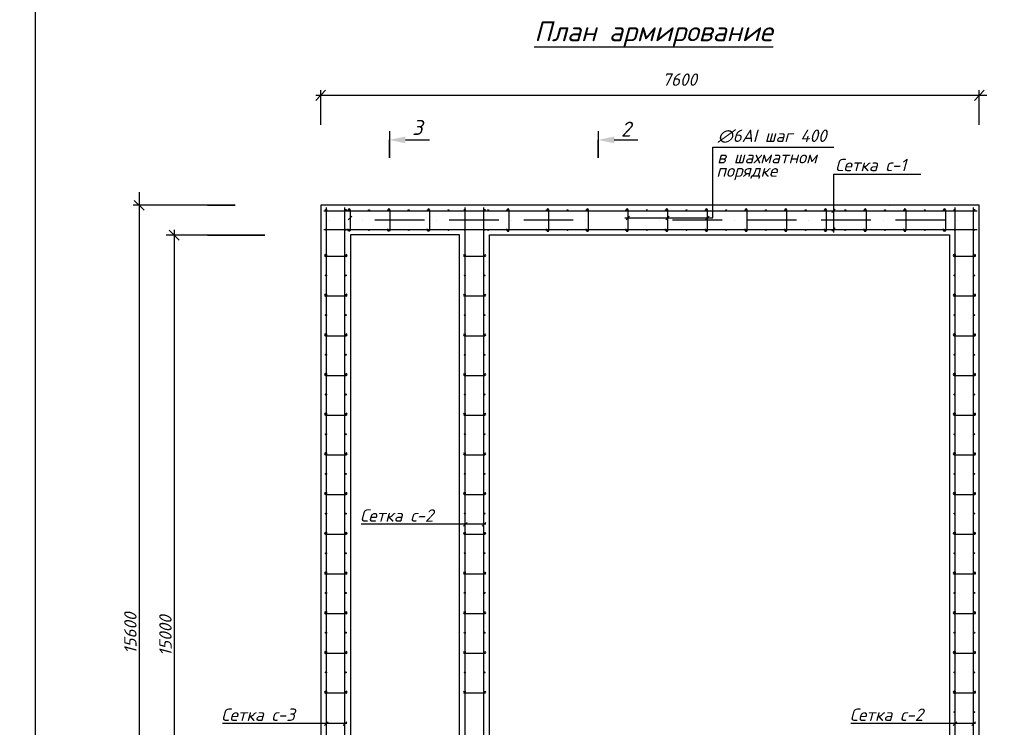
# Model space of a CAD drawing. Extents: x -119078 to 1619993, y 264752 to 340742.
# Tile 86 of 220: x 497469 to 517316, y 311701 to 325963. Entities that reach past the tile are written whole.
import ezdxf

# ---------------------------------------------------------------- set-up
doc = ezdxf.new("R2010")
doc.units = 0
doc.header["$MEASUREMENT"] = 0
for name, color, linetype in [('PDF _Геометрия', 250, 'Continuous'), ('PDF _Сплошная заливка', 7, 'Continuous'), ('PDF _Текст', 7, 'Continuous'), ('Ярлык', 1, 'Continuous')]:
    doc.layers.add(name, color=color, linetype=linetype)
doc.styles.add('ISO', font='times.ttf')
doc.styles.add('PDF ISOCPEUR Italic', font='isocpeui.ttf')

msp = doc.modelspace()

# ---------------------------------------------------------------- linework, layer by layer
at = {"layer": 'PDF _Геометрия', "lineweight": 30}
msp.add_lwpolyline([(497787.033, 326414.204), (537285.066, 326414.204), (537285.066, 297719.921), (497787.033, 297719.921)], close=True, dxfattribs=at)
at = {"layer": 'PDF _Геометрия', "color": 7, "lineweight": -3}
for points in [[(507840.142, 325419.456), (512653.568, 325419.456)], [(504921.668, 323713.824), (504921.668, 323176.177), (504921.668, 323540.253)], [(509126.313, 323713.824), (509126.313, 323176.177), (509126.313, 323540.253)], [(505243.41, 323540.253), (505726.023, 323540.253)], [(509452.288, 323540.253), (509930.667, 323540.253)], [(509667.793, 321969.097), (511439.751, 321969.097), (511439.751, 323391.535), (513882.448, 323391.535)], [(515630.791, 322845.42), (513869.679, 322845.42), (513869.679, 321676.99)], [(503653.065, 304749.629), (503653.065, 322175.979)], [(504025.609, 304749.629), (504025.609, 322175.979)], [(504088.375, 322096.101), (504088.375, 322129.968)], [(504888.496, 322096.101), (504888.496, 322129.968)], [(505688.617, 322096.101), (505688.617, 322129.968)], [(506451.372, 306572.95), (506451.372, 322175.979)], [(506823.915, 306572.95), (506823.915, 322175.979)], [(507288.859, 322096.101), (507288.859, 322129.968)], [(507326.96, 322129.968), (507326.96, 322108.801), (507326.96, 321715.091)], [(508088.98, 322096.101), (508088.98, 322129.968)], [(508127.081, 322129.968), (508127.081, 322108.801), (508127.081, 321715.091)], [(508889.101, 322096.101), (508889.101, 322129.968)], [(508927.202, 322129.968), (508927.202, 322108.801), (508927.202, 321715.091)], [(509689.221, 322096.101), (509689.221, 322129.968)], [(509727.322, 322129.968), (509727.322, 322108.801), (509727.322, 321715.091)], [(510489.342, 322096.101), (510489.342, 322129.968)], [(510527.443, 322129.968), (510527.443, 322108.801), (510527.443, 321715.091)], [(511289.463, 322096.101), (511289.463, 322129.968)], [(511327.564, 322129.968), (511327.564, 322108.801), (511327.564, 321715.091)], [(512089.584, 322096.101), (512089.584, 322129.968)], [(512127.685, 322129.968), (512127.685, 322108.801), (512127.685, 321715.091)], [(512889.705, 322096.101), (512889.705, 322129.968)], [(512927.806, 322129.968), (512927.806, 322108.801), (512927.806, 321715.091)], [(513689.826, 322096.101), (513689.826, 322129.968)], [(513727.927, 322129.968), (513727.927, 322108.801), (513727.927, 321715.091)], [(513835.811, 322074.934), (513903.546, 322146.902)], [(514489.947, 322096.101), (514489.947, 322129.968)], [(514528.048, 322129.968), (514528.048, 322108.801), (514528.048, 321715.091)], [(515290.068, 322096.101), (515290.068, 322129.968)], [(515328.169, 322129.968), (515328.169, 322108.801), (515328.169, 321715.091)], [(516090.189, 322096.101), (516090.189, 322129.968)], [(516323.117, 304749.629), (516323.117, 322175.979)], [(516695.66, 304749.629), (516695.66, 322175.979)], [(503598.074, 322108.801), (516767.54, 322108.801)], [(504092.609, 321930.996), (504164.577, 322002.965)], [(509691.338, 321930.996), (509763.307, 322002.965)], [(510491.459, 321930.996), (510563.428, 322002.965)], [(511291.58, 321930.996), (511363.549, 322002.965)], [(503598.074, 321736.258), (516767.54, 321736.258)], [(504088.375, 321715.091), (504088.375, 321748.958)], [(504888.496, 321715.091), (504888.496, 321748.958)], [(505688.617, 321715.091), (505688.617, 321748.958)], [(507288.859, 321715.091), (507288.859, 321748.958)], [(508088.98, 321715.091), (508088.98, 321748.958)], [(508889.101, 321715.091), (508889.101, 321748.958)], [(509689.221, 321715.091), (509689.221, 321748.958)], [(510489.342, 321715.091), (510489.342, 321748.958)], [(511289.463, 321715.091), (511289.463, 321748.958)], [(512089.584, 321715.091), (512089.584, 321748.958)], [(512889.705, 321715.091), (512889.705, 321748.958)], [(513689.826, 321715.091), (513689.826, 321748.958)], [(513835.811, 321698.157), (513903.546, 321770.126)], [(514489.947, 321715.091), (514489.947, 321748.958)], [(515290.068, 321715.091), (515290.068, 321748.958)], [(506337.069, 306504.21), (506337.069, 321626.189), (504139.912, 321626.189), (504139.912, 305304.21), (504139.912, 305304.21)], [(506938.218, 306504.21), (506938.218, 321626.189), (516208.814, 321626.189), (516208.725, 305304.21), (504139.912, 305304.21)], [(503631.898, 321226.192), (503665.766, 321226.192)], [(504046.776, 321188.091), (504025.609, 321188.091), (503631.898, 321188.091)], [(504012.908, 321226.192), (504046.776, 321226.192)], [(506430.205, 321226.192), (506464.072, 321226.192)], [(506845.082, 321188.091), (506823.915, 321188.091), (506430.205, 321188.091)], [(506811.215, 321226.192), (506845.082, 321226.192)], [(516301.95, 321226.192), (516335.817, 321226.192)], [(516716.827, 321188.091), (516695.66, 321188.091), (516301.95, 321188.091)], [(516682.96, 321226.192), (516716.827, 321226.192)], [(503631.898, 320426.071), (503665.766, 320426.071)], [(504046.776, 320387.97), (504025.609, 320387.97), (503631.898, 320387.97)], [(504012.908, 320426.071), (504046.776, 320426.071)], [(506430.205, 320426.071), (506464.072, 320426.071)], [(506845.082, 320387.97), (506823.915, 320387.97), (506430.205, 320387.97)], [(506811.215, 320426.071), (506845.082, 320426.071)], [(516301.95, 320426.071), (516335.817, 320426.071)], [(516716.827, 320387.97), (516695.66, 320387.97), (516301.95, 320387.97)], [(516682.96, 320426.071), (516716.827, 320426.071)], [(503631.898, 319625.95), (503665.766, 319625.95)], [(504046.776, 319587.849), (504025.609, 319587.849), (503631.898, 319587.849)], [(504012.908, 319625.95), (504046.776, 319625.95)], [(506430.205, 319625.95), (506464.072, 319625.95)], [(506845.082, 319587.849), (506823.915, 319587.849), (506430.205, 319587.849)], [(506811.215, 319625.95), (506845.082, 319625.95)], [(516301.95, 319625.95), (516335.817, 319625.95)], [(516716.827, 319587.849), (516695.66, 319587.849), (516301.95, 319587.849)], [(516682.96, 319625.95), (516716.827, 319625.95)], [(503631.898, 318825.829), (503665.766, 318825.829)], [(504046.776, 318787.728), (504025.609, 318787.728), (503631.898, 318787.728)], [(504012.908, 318825.829), (504046.776, 318825.829)], [(506430.205, 318825.829), (506464.072, 318825.829)], [(506845.082, 318787.728), (506823.915, 318787.728), (506430.205, 318787.728)], [(506811.215, 318825.829), (506845.082, 318825.829)], [(516301.95, 318825.829), (516335.817, 318825.829)], [(516716.827, 318787.728), (516695.66, 318787.728), (516301.95, 318787.728)], [(516682.96, 318825.829), (516716.827, 318825.829)], [(503631.898, 318025.709), (503665.766, 318025.709)], [(504046.776, 317987.608), (504025.609, 317987.608), (503631.898, 317987.608)], [(504012.908, 318025.709), (504046.776, 318025.709)], [(506430.205, 318025.709), (506464.072, 318025.709)], [(506845.082, 317987.608), (506823.915, 317987.608), (506430.205, 317987.608)], [(506811.215, 318025.709), (506845.082, 318025.709)], [(516301.95, 318025.709), (516335.817, 318025.709)], [(516716.827, 317987.608), (516695.66, 317987.608), (516301.95, 317987.608)], [(516682.96, 318025.709), (516716.827, 318025.709)], [(503631.898, 317225.588), (503665.766, 317225.588)], [(504046.776, 317187.487), (504025.609, 317187.487), (503631.898, 317187.487)], [(504012.908, 317225.588), (504046.776, 317225.588)], [(506430.205, 317225.588), (506464.072, 317225.588)], [(506845.082, 317187.487), (506823.915, 317187.487), (506430.205, 317187.487)], [(506811.215, 317225.588), (506845.082, 317225.588)], [(516301.95, 317225.588), (516335.817, 317225.588)], [(516716.827, 317187.487), (516695.66, 317187.487), (516301.95, 317187.487)], [(516682.96, 317225.588), (516716.827, 317225.588)], [(503631.898, 316425.467), (503665.766, 316425.467)], [(504046.776, 316387.366), (504025.609, 316387.366), (503631.898, 316387.366)], [(504012.908, 316425.467), (504046.776, 316425.467)], [(506430.205, 316425.467), (506464.072, 316425.467)], [(506845.082, 316387.366), (506823.915, 316387.366), (506430.205, 316387.366)], [(506811.215, 316425.467), (506845.082, 316425.467)], [(516301.95, 316425.467), (516335.817, 316425.467)], [(516716.827, 316387.366), (516695.66, 316387.366), (516301.95, 316387.366)], [(516682.96, 316425.467), (516716.827, 316425.467)], [(506862.016, 315793.211), (504351.584, 315793.211)], [(506413.271, 315755.11), (506485.239, 315827.078)], [(506790.047, 315755.11), (506862.016, 315827.078)], [(503631.898, 315625.346), (503665.766, 315625.346)], [(504046.776, 315587.245), (504025.609, 315587.245), (503631.898, 315587.245)], [(504012.908, 315625.346), (504046.776, 315625.346)], [(506430.205, 315625.346), (506464.072, 315625.346)], [(506845.082, 315587.245), (506823.915, 315587.245), (506430.205, 315587.245)], [(506811.215, 315625.346), (506845.082, 315625.346)], [(516301.95, 315625.346), (516335.817, 315625.346)], [(516716.827, 315587.245), (516695.66, 315587.245), (516301.95, 315587.245)], [(516682.96, 315625.346), (516716.827, 315625.346)], [(503631.898, 314825.225), (503665.766, 314825.225)], [(504046.776, 314787.124), (504025.609, 314787.124), (503631.898, 314787.124)], [(504012.908, 314825.225), (504046.776, 314825.225)], [(506430.205, 314825.225), (506464.072, 314825.225)], [(506845.082, 314787.124), (506823.915, 314787.124), (506430.205, 314787.124)], [(506811.215, 314825.225), (506845.082, 314825.225)], [(516301.95, 314825.225), (516335.817, 314825.225)], [(516716.827, 314787.124), (516695.66, 314787.124), (516301.95, 314787.124)], [(516682.96, 314825.225), (516716.827, 314825.225)], [(503631.898, 314025.104), (503665.766, 314025.104)], [(504046.776, 313987.003), (504025.609, 313987.003), (503631.898, 313987.003)], [(504012.908, 314025.104), (504046.776, 314025.104)], [(506430.205, 314025.104), (506464.072, 314025.104)], [(506845.082, 313987.003), (506823.915, 313987.003), (506430.205, 313987.003)], [(506811.215, 314025.104), (506845.082, 314025.104)], [(516301.95, 314025.104), (516335.817, 314025.104)], [(516716.827, 313987.003), (516695.66, 313987.003), (516301.95, 313987.003)], [(516682.96, 314025.104), (516716.827, 314025.104)], [(503631.898, 313224.983), (503665.766, 313224.983)], [(504012.908, 313224.983), (504046.776, 313224.983)], [(506430.205, 313224.983), (506464.072, 313224.983)], [(506811.215, 313224.983), (506845.082, 313224.983)], [(516301.95, 313224.983), (516335.817, 313224.983)], [(516682.96, 313224.983), (516716.827, 313224.983)], [(504046.776, 313186.882), (504025.609, 313186.882), (503631.898, 313186.882)], [(506845.082, 313186.882), (506823.915, 313186.882), (506430.205, 313186.882)], [(516716.827, 313186.882), (516695.66, 313186.882), (516301.95, 313186.882)], [(503631.898, 312424.862), (503665.766, 312424.862)], [(504012.908, 312424.862), (504046.776, 312424.862)], [(506430.205, 312424.862), (506464.072, 312424.862)], [(506811.215, 312424.862), (506845.082, 312424.862)], [(516301.95, 312424.862), (516335.817, 312424.862)], [(516682.96, 312424.862), (516716.827, 312424.862)], [(504046.776, 312386.761), (504025.609, 312386.761), (503631.898, 312386.761)], [(506845.082, 312386.761), (506823.915, 312386.761), (506430.205, 312386.761)], [(516716.827, 312386.761), (516695.66, 312386.761), (516301.95, 312386.761)], [(503614.964, 311739.044), (503686.933, 311811.013)], [(503991.741, 311739.044), (504063.71, 311811.013)], [(516285.016, 311739.044), (516356.984, 311811.013)], [(516661.792, 311739.044), (516733.761, 311811.013)], [(504063.71, 311777.145), (501553.277, 311777.145)], [(516733.761, 311777.145), (514223.329, 311777.145)]]:
    msp.add_lwpolyline(points, dxfattribs=at)
at = {"layer": 'PDF _Геометрия', "color": 251, "lineweight": -3, "true_color": 0x535353}
for points in [[(503636.132, 324540.466), (503437.16, 324337.261)], [(503538.762, 323841.948), (503538.762, 324540.466)], [(516712.594, 324337.261), (516911.566, 324540.466)], [(516809.963, 323841.948), (516809.963, 324540.466)], [(503437.16, 324438.864), (516964.809, 324438.864)], [(499979.432, 322121.501), (499776.226, 322320.473)], [(499875.667, 322486.431), (499875.667, 304589.654)], [(501251.536, 322223.104), (501814.584, 322223.104), (499753.89, 322223.104)], [(500682.138, 321520.352), (500483.166, 321723.558)], [(500582.652, 321726.011), (500582.652, 305187.552)], [(502411.5, 321621.955), (501251.536, 321621.955), (502411.5, 321621.955), (500422.006, 321621.955)]]:
    msp.add_lwpolyline(points, dxfattribs=at)
at = {"layer": 'PDF _Геометрия', "color": 7, "lineweight": -3}
msp.add_lwpolyline([(503538.762, 322223.104), (503538.762, 304707.294), (506337.069, 304707.294), (506337.069, 304707.294), (516809.963, 304707.294), (516809.963, 322223.104)], close=True, dxfattribs=at)
for points in [[(504130.71, 322129.968), (504130.71, 322108.801), (504130.71, 321715.091, -0.928210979), (504092.662, 321715.79)], [(504930.83, 322129.968), (504930.83, 322108.801), (504930.83, 321715.091, -0.928210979), (504892.783, 321715.79)], [(505730.951, 322129.968), (505730.951, 322108.801), (505730.951, 321715.091, -0.928210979), (505692.904, 321715.79)], [(516128.29, 322129.968), (516128.29, 322108.801), (516128.29, 321715.091, -0.928210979), (516090.189, 321715.091), (516090.189, 321748.958)]]:
    msp.add_lwpolyline(points, format="xyb", dxfattribs=at)
at = {"layer": 'PDF _Геометрия', "color": 8, "lineweight": -3, "true_color": 0x767676}
for points in [[(515007.162, 322214.637), (515007.162, 322214.637)], [(504880.764, 322104.568), (504880.764, 322104.568)], [(505663.951, 321977.564), (505663.951, 321977.564)], [(505668.185, 321748.958), (505668.185, 321748.958)], [(504478.587, 321621.955), (504478.587, 321621.955)]]:
    msp.add_lwpolyline(points, dxfattribs=at)
at = {"layer": 'PDF _Геометрия', "color": 1, "lineweight": -3}
for points in [[(503708.012, 321922.53), (503708.012, 321922.53)], [(503708.012, 321922.53), (503708.012, 321922.53)], [(504376.249, 321922.53), (504376.249, 321922.53)], [(505625.115, 321922.53), (504626.022, 321922.53)], [(505874.888, 321922.53), (505874.888, 321922.53)], [(507127.988, 321922.53), (506124.662, 321922.53)], [(507377.761, 321922.53), (507377.761, 321922.53)], [(507377.761, 321922.53), (507377.761, 321922.53)], [(508626.627, 321922.53), (507627.534, 321922.53)], [(508876.4, 321922.53), (508876.4, 321922.53)], [(508876.4, 321922.53), (508876.4, 321922.53)], [(510375.039, 321922.53), (510375.039, 321922.53)], [(511628.139, 321922.53), (510624.813, 321922.53)], [(511877.912, 321922.53), (511877.912, 321922.53)], [(513126.778, 321922.53), (512127.685, 321922.53)], [(513376.551, 321922.53), (513376.551, 321922.53)], [(514625.417, 321922.53), (513626.324, 321922.53)], [(514875.19, 321922.53), (514875.19, 321922.53)], [(516128.29, 321922.53), (515124.964, 321922.53)], [(516378.063, 321922.53), (516378.063, 321922.53)], [(516378.063, 321922.53), (516378.063, 321922.53)]]:
    msp.add_lwpolyline(points, dxfattribs=at)
at = {"layer": 'PDF _Геометрия', "color": 7, "lineweight": -3}
for centre in [(503642.482, 322127.852), (504040.426, 322127.852), (504111.659, 322123.618), (504509.603, 322123.618), (504911.78, 322123.618), (505309.724, 322123.618), (505711.901, 322123.618), (506109.845, 322123.618), (506440.788, 322127.852), (506838.732, 322127.852), (506909.966, 322123.618), (507312.143, 322123.618), (508112.264, 322123.618), (508510.207, 322123.618), (508912.385, 322123.618), (509712.506, 322123.618), (510110.449, 322123.618), (510512.626, 322123.618), (510910.57, 322123.618), (511312.747, 322123.618), (511710.691, 322123.618), (512112.868, 322123.618), (512510.812, 322123.618), (512912.989, 322123.618), (513310.933, 322123.618), (513713.11, 322123.618), (514111.054, 322123.618), (514513.231, 322123.618), (514911.175, 322123.618), (515313.352, 322123.618), (515711.296, 322123.618), (516113.473, 322123.618), (516312.533, 322127.852), (516710.477, 322127.852), (503642.482, 321729.908), (504040.426, 321729.908), (504111.659, 321725.675), (504509.603, 321725.675), (504911.78, 321725.675), (505309.724, 321725.675), (505711.901, 321725.675), (506109.845, 321725.675), (506440.788, 321729.908), (506838.732, 321729.908), (506909.966, 321725.675), (507312.143, 321725.675), (508112.264, 321725.675), (508510.207, 321725.675), (508912.385, 321725.675), (509712.506, 321725.675), (510110.449, 321725.675), (510512.626, 321725.675), (510910.57, 321725.675), (511312.747, 321725.675), (511710.691, 321725.675), (512112.868, 321725.675), (512510.812, 321725.675), (512912.989, 321725.675), (513310.933, 321725.675), (513713.11, 321725.675), (514111.054, 321725.675), (514513.231, 321725.675), (514911.175, 321725.675), (515313.352, 321725.675), (515711.296, 321725.675), (516113.473, 321725.675), (516312.533, 321729.908), (516710.477, 321729.908), (503642.483, 321211.376), (504040.426, 321211.376), (506440.789, 321211.376), (506838.733, 321211.376), (516312.534, 321211.376), (516710.478, 321211.376), (503642.483, 320809.199), (504040.426, 320809.199), (506440.789, 320809.199), (506838.733, 320809.199), (516312.534, 320809.199), (516710.478, 320809.199), (503642.483, 320411.255), (504040.426, 320411.255), (506440.789, 320411.255), (506838.733, 320411.255), (516312.534, 320411.255), (516710.478, 320411.255), (503642.483, 320009.078), (504040.426, 320009.078), (506440.789, 320009.078), (506838.733, 320009.078), (516312.534, 320009.078), (516710.478, 320009.078), (503642.483, 319611.134), (504040.426, 319611.134), (506440.789, 319611.134), (506838.733, 319611.134), (516312.534, 319611.134), (516710.478, 319611.134), (503642.483, 319208.957), (504040.426, 319208.957), (506440.789, 319208.957), (506838.733, 319208.957), (516312.534, 319208.957), (516710.478, 319208.957), (503642.483, 318811.013), (504040.426, 318811.013), (506440.789, 318811.013), (506838.733, 318811.013), (516312.534, 318811.013), (516710.478, 318811.013), (503642.483, 318408.836), (504040.426, 318408.836), (506440.789, 318408.836), (506838.733, 318408.836), (516312.534, 318408.836), (516710.478, 318408.836), (503642.483, 318010.892), (504040.426, 318010.892), (506440.789, 318010.892), (506838.733, 318010.892), (516312.534, 318010.892), (516710.478, 318010.892), (503642.483, 317608.715), (504040.426, 317608.715), (506440.789, 317608.715), (506838.733, 317608.715), (516312.534, 317608.715), (516710.478, 317608.715), (503642.483, 317210.771), (504040.426, 317210.771), (506440.789, 317210.771), (506838.733, 317210.771), (516312.534, 317210.771), (516710.478, 317210.771), (503642.483, 316808.594), (504040.426, 316808.594), (506440.789, 316808.594), (506838.733, 316808.594), (516312.534, 316808.594), (516710.478, 316808.594), (503642.483, 316410.651), (504040.426, 316410.651), (506440.789, 316410.651), (506838.733, 316410.651), (516312.534, 316410.651), (516710.478, 316410.651), (503642.483, 316008.473), (504040.426, 316008.473), (506440.789, 316008.473), (506838.733, 316008.473), (516312.534, 316008.473), (516710.478, 316008.473), (503642.483, 315610.53), (504040.426, 315610.53), (506440.789, 315610.53), (506838.733, 315610.53), (516312.534, 315610.53), (516710.478, 315610.53), (503642.483, 315208.353), (504040.426, 315208.353), (506440.789, 315208.353), (506838.733, 315208.353), (516312.534, 315208.353), (516710.478, 315208.353), (503642.483, 314810.409), (504040.426, 314810.409), (506440.789, 314810.409), (506838.733, 314810.409), (516312.534, 314810.409), (516710.478, 314810.409), (503642.483, 314408.232), (504040.426, 314408.232), (506440.789, 314408.232), (506838.733, 314408.232), (516312.534, 314408.232), (516710.478, 314408.232), (503642.483, 314010.288), (504040.426, 314010.288), (506440.789, 314010.288), (506838.733, 314010.288), (516312.534, 314010.288), (516710.478, 314010.288), (503642.483, 313608.111), (504040.426, 313608.111), (506440.789, 313608.111), (506838.733, 313608.111), (516312.534, 313608.111), (516710.478, 313608.111), (503642.483, 313210.167), (504040.426, 313210.167), (506440.789, 313210.167), (506838.733, 313210.167), (516312.534, 313210.167), (516710.478, 313210.167), (503642.483, 312807.99), (504040.426, 312807.99), (506440.789, 312807.99), (506838.733, 312807.99), (516312.534, 312807.99), (516710.478, 312807.99), (503642.483, 312410.046), (504040.426, 312410.046), (506440.789, 312410.046), (506838.733, 312410.046), (516312.534, 312410.046), (516710.478, 312410.046), (516312.534, 312007.869), (516710.478, 312007.869)]:
    msp.add_circle(centre, 10.583, dxfattribs=at)
for centre, radius, start, end in [((504111.66, 322132.087), 19.049, 4.2643767, 175.7356233), ((504911.781, 322132.087), 19.049, 4.2643767, 175.7356233), ((505711.901, 322132.087), 19.049, 4.2643767, 175.7356233), ((507312.143, 322132.087), 19.049, 4.2643767, 175.7356233), ((508112.264, 322132.087), 19.049, 4.2643767, 175.7356233), ((508912.385, 322132.087), 19.049, 4.2643767, 175.7356233), ((509712.506, 322132.087), 19.049, 4.2643767, 175.7356233), ((510512.627, 322132.087), 19.049, 4.2643767, 175.7356233), ((511312.748, 322132.087), 19.049, 4.2643767, 175.7356233), ((512112.869, 322132.087), 19.049, 4.2643767, 175.7356233), ((512912.99, 322132.087), 19.049, 4.2643767, 175.7356233), ((513713.111, 322132.087), 19.049, 4.2643767, 175.7356233), ((514513.231, 322132.087), 19.049, 4.2643767, 175.7356233), ((515313.352, 322132.087), 19.049, 4.2643767, 175.7356233), ((516109.24, 322132.087), 19.049, 4.2643767, 175.7356233), ((507312.142, 321717.206), 19.049, 184.2643767, 355.7356233), ((508112.263, 321717.206), 19.049, 184.2643767, 355.7356233), ((508912.384, 321717.206), 19.049, 184.2643767, 355.7356233), ((509712.505, 321717.206), 19.049, 184.2643767, 355.7356233), ((510512.626, 321717.206), 19.049, 184.2643767, 355.7356233), ((511312.747, 321717.206), 19.049, 184.2643767, 355.7356233), ((512112.868, 321717.206), 19.049, 184.2643767, 355.7356233), ((512912.989, 321717.206), 19.049, 184.2643767, 355.7356233), ((513713.109, 321717.206), 19.049, 184.2643767, 355.7356233), ((514513.23, 321717.206), 19.049, 184.2643767, 355.7356233), ((515313.351, 321717.206), 19.049, 184.2643767, 355.7356233), ((503634.014, 321211.375), 19.05, 94.2666035, 265.7333965), ((504048.893, 321211.375), 19.05, 274.2666035, 85.7333966), ((506432.321, 321211.375), 19.05, 94.2666035, 265.7333965), ((506847.2, 321211.375), 19.05, 274.2666035, 85.7333966), ((516304.066, 321211.375), 19.05, 94.2666035, 265.7333965), ((516718.945, 321211.375), 19.05, 274.2666035, 85.7333966), ((503634.014, 320411.254), 19.05, 94.2666035, 265.7333965), ((504048.893, 320411.254), 19.05, 274.2666035, 85.7333966), ((506432.321, 320411.254), 19.05, 94.2666035, 265.7333965), ((506847.2, 320411.254), 19.05, 274.2666035, 85.7333966), ((516304.066, 320411.254), 19.05, 94.2666035, 265.7333965), ((516718.945, 320411.254), 19.05, 274.2666035, 85.7333966), ((503634.014, 319611.133), 19.05, 94.2666035, 265.7333965), ((504048.893, 319611.133), 19.05, 274.2666035, 85.7333966), ((506432.321, 319611.133), 19.05, 94.2666035, 265.7333965), ((506847.2, 319611.133), 19.05, 274.2666035, 85.7333966), ((516304.066, 319611.133), 19.05, 94.2666035, 265.7333965), ((516718.945, 319611.133), 19.05, 274.2666035, 85.7333966), ((503634.014, 318811.012), 19.05, 94.2666035, 265.7333965), ((504048.893, 318811.013), 19.05, 274.2666035, 85.7333966), ((506432.321, 318811.012), 19.05, 94.2666035, 265.7333965), ((506847.2, 318811.013), 19.05, 274.2666035, 85.7333966), ((516304.066, 318811.012), 19.05, 94.2666035, 265.7333965), ((516718.945, 318811.013), 19.05, 274.2666035, 85.7333966), ((503634.014, 318010.891), 19.05, 94.2666035, 265.7333965), ((504048.893, 318010.892), 19.05, 274.2666035, 85.7333966), ((506432.321, 318010.891), 19.05, 94.2666035, 265.7333965), ((506847.2, 318010.892), 19.05, 274.2666035, 85.7333966), ((516304.066, 318010.891), 19.05, 94.2666035, 265.7333965), ((516718.945, 318010.892), 19.05, 274.2666035, 85.7333966), ((503634.014, 317210.77), 19.05, 94.2666035, 265.7333965), ((504048.893, 317210.771), 19.05, 274.2666035, 85.7333966), ((506432.321, 317210.77), 19.05, 94.2666035, 265.7333965), ((506847.2, 317210.771), 19.05, 274.2666035, 85.7333966), ((516304.066, 317210.77), 19.05, 94.2666035, 265.7333965), ((516718.945, 317210.771), 19.05, 274.2666035, 85.7333966), ((503634.014, 316410.65), 19.05, 94.2666035, 265.7333965), ((504048.893, 316410.65), 19.05, 274.2666035, 85.7333966), ((506432.321, 316410.65), 19.05, 94.2666035, 265.7333965), ((506847.2, 316410.65), 19.05, 274.2666035, 85.7333966), ((516304.066, 316410.65), 19.05, 94.2666035, 265.7333965), ((516718.945, 316410.65), 19.05, 274.2666035, 85.7333966), ((503634.014, 315610.529), 19.05, 94.2666034, 265.7333965), ((504048.893, 315610.529), 19.05, 274.2666035, 85.7333966), ((506432.321, 315610.529), 19.05, 94.2666034, 265.7333965), ((506847.2, 315610.529), 19.05, 274.2666035, 85.7333966), ((516304.066, 315610.529), 19.05, 94.2666034, 265.7333965), ((516718.945, 315610.529), 19.05, 274.2666035, 85.7333966), ((503634.014, 314810.408), 19.05, 94.2666035, 265.7333966), ((504048.893, 314810.408), 19.05, 274.2666034, 85.7333965), ((506432.321, 314810.408), 19.05, 94.2666035, 265.7333966), ((506847.2, 314810.408), 19.05, 274.2666034, 85.7333965), ((516304.066, 314810.408), 19.05, 94.2666035, 265.7333966), ((516718.945, 314810.408), 19.05, 274.2666034, 85.7333965), ((503634.014, 314010.287), 19.05, 94.2666034, 265.7333966), ((504048.893, 314010.287), 19.05, 274.2666035, 85.7333966), ((506432.321, 314010.287), 19.05, 94.2666034, 265.7333966), ((506847.2, 314010.287), 19.05, 274.2666035, 85.7333966), ((516304.066, 314010.287), 19.05, 94.2666034, 265.7333966), ((516718.945, 314010.287), 19.05, 274.2666035, 85.7333966), ((503634.014, 313210.166), 19.05, 94.2666035, 265.7333965), ((504048.893, 313210.166), 19.05, 274.2666035, 85.7333966), ((506432.321, 313210.166), 19.05, 94.2666035, 265.7333965), ((506847.2, 313210.166), 19.05, 274.2666035, 85.7333966), ((516304.066, 313210.166), 19.05, 94.2666035, 265.7333965), ((516718.945, 313210.166), 19.05, 274.2666035, 85.7333966), ((503634.014, 312410.045), 19.05, 94.2666035, 265.7333965), ((504048.893, 312410.046), 19.05, 274.2666034, 85.7333965), ((506432.321, 312410.045), 19.05, 94.2666035, 265.7333965), ((506847.2, 312410.046), 19.05, 274.2666034, 85.7333965), ((516304.066, 312410.045), 19.05, 94.2666035, 265.7333965), ((516718.945, 312410.046), 19.05, 274.2666034, 85.7333965)]:
    msp.add_arc(centre, radius, start, end, dxfattribs=at)
at = {"layer": 'PDF _Сплошная заливка', "lineweight": 30, "transparency": 33554559}
for points in [[(504921.668, 323540.253), (505243.41, 323607.988), (505243.41, 323472.518)], [(509126.313, 323540.253), (509452.288, 323607.988), (509452.288, 323472.518)]]:
    msp.add_solid(points, dxfattribs=at)

# ---------------------------------------------------------------- texts
at = {"layer": 'PDF _Текст', "lineweight": 30, "attachment_point": 7, "style": 'PDF ISOCPEUR Italic'}
for s, insert, char_height in [('План армирование', (507840.142, 325420.224), 399.96717), ('3', (505378.88, 323640.573), 299.975), ('2', (509587.758, 323608.056), 299.975), ('∅6АI шаг 400', (511537.12, 323482.294), 249.97948), ('в шахматном', (511528.653, 323067.416), 249.97948), ('Сетка с-1', (513907.78, 322909.904), 249.9795), ('порядке', (511511.719, 322728.741), 249.9795), ('Сетка с-2', (504330.417, 315845.833), 249.9795), ('Сетка с-3', (501532.11, 311829.768), 249.9795), ('Сетка с-2', (514202.161, 311829.768), 249.9795)]:
    msp.add_mtext(s, dxfattribs=dict(at, insert=insert, char_height=char_height))
at = {"layer": 'PDF _Текст', "color": 251, "lineweight": 30, "true_color": 0x535353, "insert": (510421.968, 324630.419), "char_height": 249.9795, "attachment_point": 7, "style": 'PDF ISOCPEUR Italic'}
msp.add_mtext('7600', dxfattribs=at)
at = {"layer": 'PDF _Текст', "color": 251, "lineweight": 30, "true_color": 0x535353, "char_height": 249.9795, "attachment_point": 7, "rotation": 90, "style": 'PDF ISOCPEUR Italic'}
for s, insert in [('15600', (499824.866, 313180.873)), ('15000', (500531.851, 313134.305))]:
    msp.add_mtext(s, dxfattribs=dict(at, insert=insert))
at = {"layer": 'Ярлык', "color": 165, "lineweight": 50, "char_height": 253.56783, "attachment_point": 1, "style": 'ISO'}
for s, insert, width in [('\\pi5485.19957;{\\fISOCPEUR|b0|i1|c204|p34;\\H2.7606x;\\C167;\\c8277566;ООО  \\fISOCPEUR|b0|i1|c0|p34;"UNIVER  PRO STILE"\\fISOCPEUR|b1|i1|c204|p34;\\Q15;\\T1.25; \\fArial|b1|i0|c204|p34;\\H0.36224x;\\T1.15;   \\fArial|b0|i0|c204|p34;\\T1;          }', (-90957.556, 325671.286), 25625.47242), ('\\pi5485.19957;{\\fISOCPEUR|b0|i1|c204|p34;\\H2.7606x;\\C167;\\c8277566;ООО  \\fISOCPEUR|b0|i1|c0|p34;"UNIVER  PRO STILE"\\fISOCPEUR|b1|i1|c204|p34;\\Q15;\\T1.25; \\fArial|b1|i0|c204|p34;\\H0.36224x;\\T1.15;   \\fArial|b0|i0|c204|p34;\\T1;          }', (-41908.934, 325671.286), 25625.47242), ('{\\C167;\\c8277566;             \\P\\P\\pi6540.45083;\\fISOCPEUR|b0|i1|c204|p34;\\H0.98593x;Лицензия  \\fISOCPEUR|b0|i1|c0|p34;№ 072193 \\fISOCPEUR|b0|i1|c204|p34;от \\fISOCPEUR|b0|i1|c0|p34;3 \\fISOCPEUR|b0|i1|c204|p34;апреля \\fISOCPEUR|b0|i1|c0|p34;202\\fISOCPEUR|b0|i1|c204|p34;3г\\fISOCPEUR|b0|i1|c0|p34;. \\P\\pi2223.49782;\\fISOCPEUR|b0|i1|c204|p34;Министерство строительства и жилищно-коммунального хозяйства Республики Узбекистан}', (-89126.802, 324659.709), 19682.04146), ('{\\C167;\\c8277566;             \\P\\P\\pi6540.45083;\\fISOCPEUR|b0|i1|c204|p34;\\H0.98593x;Лицензия  \\fISOCPEUR|b0|i1|c0|p34;№ 072193 \\fISOCPEUR|b0|i1|c204|p34;от \\fISOCPEUR|b0|i1|c0|p34;3 \\fISOCPEUR|b0|i1|c204|p34;апреля \\fISOCPEUR|b0|i1|c0|p34;202\\fISOCPEUR|b0|i1|c204|p34;3г\\fISOCPEUR|b0|i1|c0|p34;. \\P\\pi2223.49782;\\fISOCPEUR|b0|i1|c204|p34;Министерство строительства и жилищно-коммунального хозяйства Республики Узбекистан}', (-40078.181, 324659.709), 19682.04146)]:
    msp.add_mtext(s, dxfattribs=dict(at, insert=insert, width=width))

doc.saveas('drawing.dxf')
